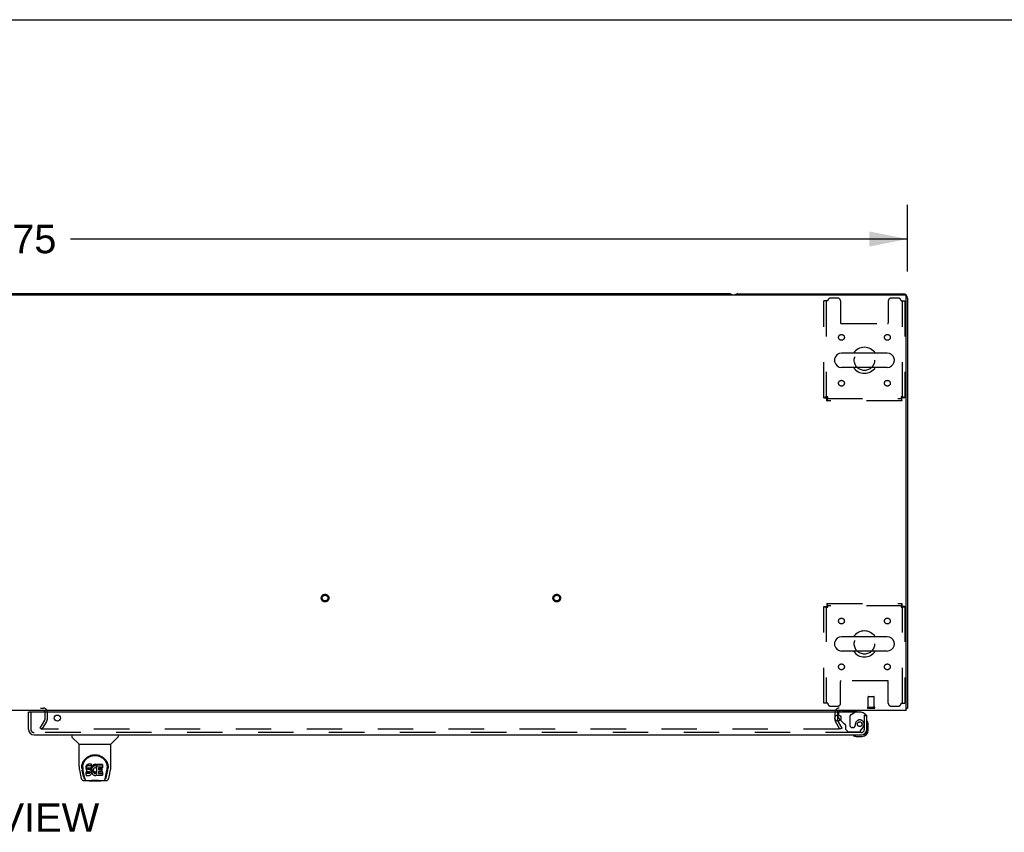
# Model space of a CAD drawing. Header units: inches. Extents: x 0 to 278, y 0 to 180.
# Tile 69 of 76: x 97 to 139, y 145 to 180. Entities that reach past the tile are written whole.
import ezdxf

# ---------------------------------------------------------------- set-up
doc = ezdxf.new("R2010")
doc.units = ezdxf.units.IN
doc.header["$LTSCALE"] = 15.310625
doc.header["$MEASUREMENT"] = 0
doc.linetypes.add('HIDDEN', pattern=[0.2, 0.1, -0.1])
doc.layers.get('0').update_dxf_attribs({"linetype": 'CONTINUOUS'})
for name, color, linetype in [('DEFAULT_2', 8, 'HIDDEN'), ('DIMENSIONS', 7, 'CONTINUOUS'), ('RIGHTHAND_DOOR_ASSEMBLY', 7, 'CONTINUOUS')]:
    doc.layers.add(name, color=color, linetype=linetype)
doc.styles.get("Standard").update_dxf_attribs({"font": 'arial.ttf'})
doc.dimstyles.new('DIMSTYLE_1', dxfattribs={"dimtxt": 1.228125, "dimasz": 1.6375, "dimexe": 0.09, "dimexo": 0.07, "dimgap": 0.0375, "dimtad": 0, "dimtih": 1, "dimtoh": 1, "dimzin": 4, "dimdsep": 46, "dimtxsty": 'Standard', "dimblk": '_FILLED', "dimblk1": '_FILLED', "dimblk2": '_FILLED', "dimcen": 0.09, "dimadec": 3, "dimazin": 1, "dimtfac": 1, "dimtdec": 3, "dimtofl": 0, "dimtmove": 0, "dimatfit": 3, "dimldrblk": '_FILLED', "dimfxl": 0, "dimtolj": 1, "dimtzin": 4, "dimarcsym": 0})

# ---------------------------------------------------------------- blocks, each defined once
blk = doc.blocks.new('_FILLED')
at = {"color": 0, "linetype": 'ByBlock'}
blk.add_solid([(0, 0), (-1, 0.2), (-1, -0.2)], dxfattribs=at)
blk = doc.blocks.new('*D1')
at = {"layer": 'DIMENSIONS', "color": 2, "linetype": 'Continuous'}
for p, q in [((57.253, 169.246), (57.253, 172.126)), ((135.003, 169.246), (135.003, 172.126)), ((57.253, 170.652), (93.368, 170.652)), ((135.003, 170.652), (98.888, 170.652))]:
    blk.add_line(p, q, dxfattribs=at)
at = {"layer": 'DIMENSIONS', "color": 2, "linetype": 'Continuous', "xscale": 1.6375, "yscale": 1.6375, "zscale": 1.6375, "rotation": 180}
blk.add_blockref('_FILLED', (57.253, 170.652), dxfattribs=at)
at = {"layer": 'DIMENSIONS', "color": 2, "linetype": 'Continuous', "xscale": 1.6375, "yscale": 1.6375, "zscale": 1.6375}
blk.add_blockref('_FILLED', (135.003, 170.652), dxfattribs=at)
at = {"layer": 'DIMENSIONS', "color": 2, "linetype": 'Continuous', "insert": (96.128, 171.266), "char_height": 1.2281, "width": 4.29159, "attachment_point": 2, "line_spacing_factor": 0.9}
blk.add_mtext('77.75', dxfattribs=at)

msp = doc.modelspace()

# ---------------------------------------------------------------- linework, layer by layer
at = {"color": 7, "linetype": 'Continuous'}
for p, q in [((0, 180.125), (278.375, 180.125)), ((127.314, 168.289), (96.317, 168.289)), ((131.862, 165.458), (131.862, 165.37)), ((134.137, 165.72), (132.162, 165.72)), ((134.437, 165.458), (134.437, 165.37)), ((134.137, 165.108), (132.162, 165.108)), ((134.137, 153.47), (132.162, 153.47)), ((131.862, 153.208), (131.862, 153.12)), ((134.437, 153.208), (134.437, 153.12)), ((134.137, 152.858), (132.162, 152.858)), ((134.951, 150.393), (135.003, 150.393)), ((134.963, 150.361), (134.951, 150.37))]:
    msp.add_line(p, q, dxfattribs=at)
at = {"color": 3, "linetype": 'Continuous'}
for p, q in [((127.692, 168.289), (134.814, 168.289)), ((57.365, 168.237), (134.891, 168.237)), ((134.951, 150.289), (134.951, 168.177)), ((135.003, 168.1), (135.003, 150.393)), ((134.951, 150.289), (57.305, 150.289)), ((97.774, 150.237), (97.774, 150.21))]:
    msp.add_line(p, q, dxfattribs=at)
for points in [[(134.963, 150.361), (134.964, 150.363), (134.966, 150.365), (134.969, 150.367), (134.971, 150.368), (134.974, 150.37), (134.977, 150.372), (134.98, 150.373), (134.986, 150.376)], [(134.986, 150.376), (134.989, 150.378), (134.991, 150.379), (134.994, 150.38), (134.996, 150.382), (134.998, 150.384), (135, 150.385), (135.001, 150.387), (135.002, 150.389), (135.003, 150.39), (135.003, 150.392), (135.003, 150.393)]]:
    msp.add_lwpolyline(points, dxfattribs=at)
at = {"color": 7, "linetype": 'Continuous'}
for centre, radius, start, end in [((127.314, 168.1), 0.189, 46.5797, 90), ((133.149, 165.414), 0.562, 32.9567, 147.0433), ((132.005, 165.458), 0.144, 164.3697, 180), ((132.005, 165.37), 0.144, 180, 195.6303), ((132.162, 165.414), 0.306, 90, 164.3697), ((132.162, 165.414), 0.306, 195.6303, 270), ((134.137, 165.414), 0.306, 15.6303, 90), ((134.137, 165.414), 0.306, 270, 344.3697), ((134.293, 165.458), 0.144, 0, 15.6303), ((134.293, 165.37), 0.144, 344.3697, 360), ((133.149, 165.414), 0.562, 212.956, 327.044), ((132.162, 153.164), 0.306, 90, 164.3697), ((133.149, 153.164), 0.562, 32.9567, 147.0433), ((134.137, 153.164), 0.306, 15.6303, 90), ((132.005, 153.208), 0.144, 164.3697, 180), ((132.005, 153.12), 0.144, 180, 195.6303), ((132.162, 153.164), 0.306, 195.6303, 270), ((134.137, 153.164), 0.306, 270, 344.3697), ((134.293, 153.208), 0.144, 0, 15.6303), ((134.293, 153.12), 0.144, 344.3697, 360), ((133.149, 153.164), 0.562, 212.956, 327.044)]:
    msp.add_arc(centre, radius, start, end, dxfattribs=at)
at = {"color": 3, "linetype": 'Continuous'}
for centre, radius, start, end in [((127.692, 168.1), 0.189, 90, 133.513), ((134.814, 168.1), 0.189, 0, 90), ((134.891, 168.177), 0.06, 0, 90), ((132.067, 150.204), 0.085, 90, 175.9511), ((134.814, 150.478), 0.189, 316.4873, 321.7194)]:
    msp.add_arc(centre, radius, start, end, dxfattribs=at)
at = {"layer": 'DEFAULT_2', "color": 8, "linetype": 'HIDDEN'}
for p, q in [((131.566, 167.976), (131.399, 167.976)), ((131.399, 163.798), (131.399, 167.976)), ((131.503, 167.976), (131.503, 163.798)), ((131.993, 168.101), (131.691, 168.101)), ((132.118, 167.976), (132.118, 167.031)), ((134.18, 167.976), (134.18, 167.031)), ((134.607, 168.101), (134.305, 168.101)), ((134.732, 167.976), (134.899, 167.976)), ((134.795, 163.798), (134.795, 167.976)), ((134.899, 167.976), (134.899, 163.798)), ((132.148, 167.001), (134.15, 167.001)), ((131.399, 163.798), (131.503, 163.798)), ((131.533, 163.768), (134.765, 163.768)), ((131.533, 163.664), (131.533, 163.768)), ((134.765, 163.664), (131.533, 163.664)), ((134.765, 163.664), (134.765, 163.768)), ((134.899, 163.798), (134.795, 163.798)), ((131.399, 154.78), (131.503, 154.78)), ((131.399, 150.601), (131.399, 154.78)), ((131.503, 154.78), (131.503, 150.601)), ((131.533, 154.914), (134.765, 154.914)), ((131.533, 154.914), (131.533, 154.81)), ((134.765, 154.81), (131.533, 154.81)), ((134.765, 154.914), (134.765, 154.81)), ((134.899, 154.78), (134.795, 154.78)), ((134.795, 150.601), (134.795, 154.78)), ((134.899, 154.78), (134.899, 150.601)), ((132.118, 150.601), (132.118, 151.546)), ((134.15, 151.576), (132.148, 151.576)), ((134.18, 150.601), (134.18, 151.546)), ((133.317, 150.436), (133.317, 150.883)), ((133.327, 150.893), (133.555, 150.893)), ((133.565, 150.436), (133.565, 150.883)), ((131.566, 150.601), (131.399, 150.601)), ((131.691, 150.476), (131.993, 150.476)), ((134.305, 150.476), (134.607, 150.476)), ((134.732, 150.601), (134.899, 150.601)), ((94.532, 150.393), (97.724, 150.393)), ((97.774, 150.21), (97.774, 149.885)), ((97.774, 150.204), (97.774, 149.885)), ((97.878, 150.239), (97.878, 149.885)), ((131.878, 150.204), (131.878, 149.885)), ((131.982, 150.204), (131.982, 149.885)), ((133.299, 150.436), (133.583, 150.436)), ((133.299, 150.393), (133.583, 150.393)), ((97.574, 149.528), (97.77, 149.868)), ((97.664, 149.476), (97.86, 149.816)), ((132.093, 149.476), (131.896, 149.816)), ((132.183, 149.528), (131.987, 149.868)), ((97.664, 149.476), (97.574, 149.528)), ((132.047, 149.476), (97.597, 149.476)), ((132.183, 149.528), (132.093, 149.476))]:
    msp.add_line(p, q, dxfattribs=at)
for points in [[(131.566, 163.831), (131.547, 163.829), (131.529, 163.826), (131.511, 163.824), (131.494, 163.822), (131.477, 163.819), (131.462, 163.817), (131.448, 163.814), (131.436, 163.812), (131.425, 163.81), (131.416, 163.807), (131.409, 163.805), (131.403, 163.803), (131.4, 163.8), (131.399, 163.798)], [(131.566, 163.831), (131.559, 163.829), (131.552, 163.826), (131.545, 163.824), (131.539, 163.822), (131.533, 163.819), (131.527, 163.817), (131.522, 163.814), (131.517, 163.812), (131.513, 163.81), (131.509, 163.807), (131.507, 163.805), (131.505, 163.803), (131.504, 163.8), (131.503, 163.798)], [(131.533, 163.768), (131.535, 163.768), (131.538, 163.77), (131.54, 163.771), (131.543, 163.774), (131.545, 163.778), (131.547, 163.782), (131.55, 163.786), (131.552, 163.792), (131.554, 163.797), (131.557, 163.804), (131.559, 163.81), (131.561, 163.817), (131.564, 163.824), (131.566, 163.831)], [(131.533, 163.664), (131.535, 163.665), (131.538, 163.668), (131.54, 163.673), (131.543, 163.68), (131.545, 163.69), (131.547, 163.7), (131.55, 163.713), (131.552, 163.727), (131.554, 163.742), (131.557, 163.758), (131.559, 163.776), (131.561, 163.794), (131.564, 163.812), (131.566, 163.831)], [(134.899, 163.798), (134.898, 163.8), (134.895, 163.803), (134.89, 163.805), (134.883, 163.807), (134.874, 163.81), (134.863, 163.812), (134.85, 163.814), (134.836, 163.817), (134.821, 163.819), (134.805, 163.822), (134.787, 163.824), (134.769, 163.826), (134.751, 163.829), (134.732, 163.831)], [(134.732, 163.831), (134.734, 163.824), (134.737, 163.817), (134.739, 163.81), (134.742, 163.804), (134.744, 163.797), (134.746, 163.792), (134.749, 163.786), (134.751, 163.782), (134.753, 163.778), (134.756, 163.774), (134.758, 163.771), (134.76, 163.77), (134.763, 163.768), (134.765, 163.768)], [(134.795, 163.798), (134.795, 163.8), (134.794, 163.803), (134.792, 163.805), (134.789, 163.807), (134.785, 163.81), (134.781, 163.812), (134.777, 163.814), (134.771, 163.817), (134.766, 163.819), (134.759, 163.822), (134.753, 163.824), (134.746, 163.826), (134.739, 163.829), (134.732, 163.831)], [(134.732, 163.831), (134.734, 163.812), (134.737, 163.794), (134.739, 163.776), (134.742, 163.758), (134.744, 163.742), (134.746, 163.727), (134.749, 163.713), (134.751, 163.7), (134.753, 163.69), (134.756, 163.68), (134.758, 163.673), (134.76, 163.668), (134.763, 163.665), (134.765, 163.664)], [(131.399, 154.78), (131.4, 154.778), (131.403, 154.775), (131.409, 154.773), (131.416, 154.771), (131.425, 154.768), (131.436, 154.766), (131.448, 154.763), (131.462, 154.761), (131.477, 154.759), (131.494, 154.756), (131.511, 154.754), (131.529, 154.752), (131.547, 154.749), (131.566, 154.747)], [(131.503, 154.78), (131.504, 154.778), (131.505, 154.775), (131.507, 154.773), (131.509, 154.771), (131.513, 154.768), (131.517, 154.766), (131.522, 154.763), (131.527, 154.761), (131.533, 154.759), (131.539, 154.756), (131.545, 154.754), (131.552, 154.752), (131.559, 154.749), (131.566, 154.747)], [(131.566, 154.747), (131.564, 154.766), (131.561, 154.784), (131.559, 154.802), (131.557, 154.819), (131.554, 154.836), (131.552, 154.851), (131.55, 154.865), (131.547, 154.878), (131.545, 154.888), (131.543, 154.897), (131.54, 154.905), (131.538, 154.91), (131.535, 154.913), (131.533, 154.914)], [(131.566, 154.747), (131.564, 154.754), (131.561, 154.761), (131.559, 154.768), (131.557, 154.774), (131.554, 154.78), (131.552, 154.786), (131.55, 154.792), (131.547, 154.796), (131.545, 154.8), (131.543, 154.804), (131.54, 154.806), (131.538, 154.808), (131.535, 154.81), (131.533, 154.81)], [(134.765, 154.914), (134.763, 154.913), (134.76, 154.91), (134.758, 154.905), (134.756, 154.897), (134.753, 154.888), (134.751, 154.878), (134.749, 154.865), (134.746, 154.851), (134.744, 154.836), (134.742, 154.819), (134.739, 154.802), (134.737, 154.784), (134.734, 154.766), (134.732, 154.747)], [(134.765, 154.81), (134.763, 154.81), (134.76, 154.808), (134.758, 154.806), (134.756, 154.804), (134.753, 154.8), (134.751, 154.796), (134.749, 154.792), (134.746, 154.786), (134.744, 154.78), (134.742, 154.774), (134.739, 154.768), (134.737, 154.761), (134.734, 154.754), (134.732, 154.747)], [(134.732, 154.747), (134.751, 154.749), (134.769, 154.752), (134.787, 154.754), (134.805, 154.756), (134.821, 154.759), (134.836, 154.761), (134.85, 154.763), (134.863, 154.766), (134.874, 154.768), (134.883, 154.771), (134.89, 154.773), (134.895, 154.775), (134.898, 154.778), (134.899, 154.78)], [(134.732, 154.747), (134.739, 154.749), (134.746, 154.752), (134.753, 154.754), (134.759, 154.756), (134.766, 154.759), (134.771, 154.761), (134.777, 154.763), (134.781, 154.766), (134.785, 154.768), (134.789, 154.771), (134.792, 154.773), (134.794, 154.775), (134.795, 154.778), (134.795, 154.78)], [(132.067, 149.494), (132.066, 149.492), (132.066, 149.49), (132.066, 149.488), (132.065, 149.486), (132.064, 149.485), (132.062, 149.483), (132.061, 149.482), (132.059, 149.48), (132.057, 149.479), (132.055, 149.478), (132.053, 149.477), (132.051, 149.477), (132.049, 149.477), (132.047, 149.476)], [(132.064, 149.502), (132.065, 149.5), (132.066, 149.498), (132.066, 149.496), (132.067, 149.494), (132.067, 149.494)]]:
    msp.add_lwpolyline(points, dxfattribs=at)
for centre, radius in [((132.16, 166.404), 0.125), ((134.139, 166.404), 0.125), ((133.149, 165.414), 0.438), ((132.16, 164.424), 0.125), ((134.139, 164.424), 0.125), ((109.871, 155.143), 0.164), ((109.871, 155.143), 0.124), ((119.871, 155.143), 0.164), ((119.871, 155.143), 0.124), ((132.16, 154.154), 0.125), ((134.139, 154.154), 0.125), ((133.149, 153.164), 0.438), ((132.16, 152.174), 0.125), ((134.139, 152.174), 0.125)]:
    msp.add_circle(centre, radius, dxfattribs=at)
for centre, radius, start, end in [((131.691, 167.976), 0.125, 90, 180), ((131.993, 167.976), 0.125, 0, 90), ((134.305, 167.976), 0.125, 90, 180), ((134.607, 167.976), 0.125, 0, 90), ((132.148, 167.031), 0.03, 180, 270), ((134.15, 167.031), 0.03, 270, 360), ((132.148, 151.546), 0.03, 90, 180), ((134.15, 151.546), 0.03, 0, 90), ((133.327, 150.883), 0.01, 90, 180), ((133.555, 150.883), 0.01, 0, 90), ((131.691, 150.601), 0.125, 180, 270), ((131.993, 150.601), 0.125, 270, 360), ((134.305, 150.601), 0.125, 180, 270), ((134.607, 150.601), 0.125, 270, 360), ((97.724, 150.239), 0.154, 0, 90), ((97.724, 150.239), 0.05, 0, 90), ((132.067, 150.204), 0.189, 90, 180), ((132.067, 150.204), 0.085, 175.9511, 180), ((133.299, 150.414), 0.0215, 90, 270), ((133.583, 150.414), 0.0215, 270, 90), ((97.741, 149.885), 0.033, 330, 360), ((97.741, 149.885), 0.137, 330, 360), ((132.015, 149.885), 0.137, 180, 210), ((132.015, 149.885), 0.033, 180, 210)]:
    msp.add_arc(centre, radius, start, end, dxfattribs=at)
at = {"layer": 'RIGHTHAND_DOOR_ASSEMBLY', "color": 7, "linetype": 'Continuous'}
for p, q in [((97.086, 150.21), (97.066, 150.21)), ((132.024, 150.009), (132.024, 150.091)), ((132.742, 150.21), (132.811, 150.25)), ((132.811, 150.289), (132.811, 150.25)), ((133.22, 150.085), (133.253, 150.085)), ((132.11, 149.882), (132.053, 149.939)), ((133.313, 149.69), (133.31, 149.728)), ((133.313, 149.434), (133.313, 149.69)), ((98.937, 149.231), (98.937, 149.169)), ((100.945, 149.231), (100.945, 149.169)), ((132.756, 149.174), (132.794, 149.171)), ((132.794, 149.171), (133.05, 149.171)), ((133.007, 149.231), (133.05, 149.231)), ((99.246, 148.843), (98.948, 149.141)), ((99.252, 148.837), (100.63, 148.837)), ((99.252, 147.865), (99.252, 148.837)), ((100.63, 147.866), (100.63, 148.837)), ((100.635, 148.843), (100.933, 149.141)), ((99.377, 147.897), (99.376, 147.833)), ((99.561, 147.892), (99.556, 147.869)), ((99.571, 147.915), (99.561, 147.892)), ((99.561, 147.825), (99.561, 147.892)), ((99.584, 147.934), (99.571, 147.915)), ((99.571, 147.848), (99.571, 147.915)), ((99.593, 147.942), (99.584, 147.934)), ((99.584, 147.868), (99.584, 147.934)), ((99.603, 147.949), (99.593, 147.942)), ((99.593, 147.876), (99.593, 147.942)), ((99.624, 147.959), (99.603, 147.949)), ((99.603, 147.882), (99.603, 147.949)), ((99.624, 147.892), (99.603, 147.882)), ((99.648, 147.966), (99.624, 147.959)), ((99.624, 147.892), (99.624, 147.959)), ((99.648, 147.899), (99.624, 147.892)), ((99.787, 147.966), (99.648, 147.966)), ((99.648, 147.899), (99.648, 147.966)), ((99.787, 147.899), (99.648, 147.899)), ((99.789, 147.923), (99.787, 147.966)), ((99.787, 147.899), (99.787, 147.966)), ((99.789, 147.856), (99.787, 147.899)), ((99.789, 147.856), (99.789, 147.923)), ((99.834, 147.904), (99.821, 147.885)), ((99.848, 147.92), (99.834, 147.904)), ((99.834, 147.837), (99.834, 147.904)), ((99.865, 147.936), (99.848, 147.92)), ((99.848, 147.854), (99.848, 147.92)), ((99.883, 147.949), (99.865, 147.936)), ((99.865, 147.869), (99.865, 147.936)), ((99.903, 147.957), (99.883, 147.949)), ((99.883, 147.882), (99.883, 147.949)), ((99.903, 147.891), (99.883, 147.882)), ((99.925, 147.962), (99.903, 147.957)), ((99.903, 147.891), (99.903, 147.957)), ((99.925, 147.896), (99.903, 147.891)), ((99.947, 147.965), (99.925, 147.962)), ((99.925, 147.896), (99.925, 147.962)), ((99.947, 147.898), (99.925, 147.896)), ((99.947, 147.965), (99.97, 147.964)), ((99.947, 147.898), (99.947, 147.965)), ((99.97, 147.897), (99.947, 147.898)), ((99.981, 147.962), (99.97, 147.964)), ((99.97, 147.897), (99.97, 147.964)), ((99.981, 147.896), (99.97, 147.897)), ((99.992, 147.959), (99.981, 147.962)), ((99.981, 147.896), (99.981, 147.962)), ((99.992, 147.892), (99.981, 147.896)), ((100.01, 147.947), (99.992, 147.959)), ((99.992, 147.892), (99.992, 147.959)), ((100.01, 147.88), (99.992, 147.892)), ((100.01, 147.947), (100.01, 147.88)), ((100.012, 147.943), (100.012, 147.88)), ((100.02, 147.964), (100.257, 147.964)), ((100.02, 147.572), (100.02, 147.964)), ((100.02, 147.897), (100.257, 147.897)), ((100.262, 147.959), (100.262, 147.818)), ((100.504, 147.897), (100.505, 147.833)), ((99.267, 147.722), (99.332, 147.417)), ((99.37, 147.811), (99.37, 147.81)), ((99.439, 147.445), (99.386, 147.715)), ((99.414, 147.824), (99.414, 147.8)), ((99.423, 147.702), (99.48, 147.41)), ((99.556, 147.869), (99.555, 147.845)), ((99.555, 147.778), (99.555, 147.845)), ((99.556, 147.802), (99.555, 147.778)), ((99.555, 147.778), (99.555, 147.754)), ((99.555, 147.754), (99.559, 147.731)), ((99.556, 147.802), (99.556, 147.869)), ((99.561, 147.825), (99.556, 147.802)), ((99.557, 147.493), (99.557, 147.634)), ((99.559, 147.731), (99.568, 147.709)), ((99.571, 147.848), (99.561, 147.825)), ((99.621, 147.572), (99.561, 147.572)), ((99.621, 147.639), (99.562, 147.639)), ((99.562, 147.572), (99.562, 147.639)), ((99.562, 147.488), (99.706, 147.488)), ((99.568, 147.709), (99.58, 147.689)), ((99.584, 147.868), (99.571, 147.848)), ((99.58, 147.689), (99.597, 147.671)), ((99.593, 147.876), (99.584, 147.868)), ((99.603, 147.882), (99.593, 147.876)), ((99.597, 147.671), (99.617, 147.658)), ((99.617, 147.658), (99.628, 147.654)), ((99.682, 147.64), (99.621, 147.639)), ((99.621, 147.572), (99.621, 147.639)), ((99.682, 147.573), (99.621, 147.572)), ((99.626, 147.782), (99.628, 147.797)), ((99.626, 147.759), (99.626, 147.782)), ((99.626, 147.767), (99.626, 147.782)), ((99.626, 147.759), (99.626, 147.767)), ((99.629, 147.752), (99.626, 147.759)), ((99.628, 147.797), (99.631, 147.803)), ((99.628, 147.654), (99.639, 147.652)), ((99.629, 147.752), (99.629, 147.797)), ((99.633, 147.746), (99.629, 147.752)), ((99.631, 147.803), (99.637, 147.808)), ((99.633, 147.746), (99.633, 147.805)), ((99.639, 147.742), (99.633, 147.746)), ((99.637, 147.808), (99.652, 147.813)), ((99.639, 147.808), (99.639, 147.809)), ((99.654, 147.804), (99.639, 147.808)), ((99.639, 147.742), (99.639, 147.808)), ((99.654, 147.738), (99.639, 147.742)), ((99.639, 147.652), (99.687, 147.651)), ((99.652, 147.813), (99.666, 147.814)), ((99.678, 147.805), (99.654, 147.804)), ((99.654, 147.738), (99.654, 147.804)), ((99.678, 147.738), (99.654, 147.738)), ((99.666, 147.814), (99.779, 147.814)), ((99.702, 147.804), (99.678, 147.805)), ((99.678, 147.738), (99.678, 147.805)), ((99.702, 147.737), (99.678, 147.738)), ((99.697, 147.641), (99.682, 147.64)), ((99.682, 147.573), (99.682, 147.64)), ((99.697, 147.574), (99.682, 147.573)), ((99.687, 147.651), (99.694, 147.651)), ((99.694, 147.651), (99.701, 147.648)), ((99.703, 147.644), (99.697, 147.641)), ((99.697, 147.574), (99.697, 147.641)), ((99.703, 147.577), (99.697, 147.574)), ((99.701, 147.648), (99.707, 147.644)), ((99.725, 147.799), (99.702, 147.804)), ((99.702, 147.737), (99.702, 147.804)), ((99.725, 147.732), (99.702, 147.737)), ((99.705, 147.646), (99.703, 147.644)), ((99.703, 147.577), (99.703, 147.644)), ((99.709, 147.583), (99.703, 147.577)), ((99.706, 147.488), (99.718, 147.489)), ((99.707, 147.644), (99.712, 147.638)), ((99.709, 147.583), (99.709, 147.642)), ((99.718, 147.595), (99.709, 147.583)), ((99.712, 147.638), (99.719, 147.624)), ((99.718, 147.595), (99.718, 147.626)), ((99.721, 147.602), (99.718, 147.595)), ((99.718, 147.489), (99.729, 147.493)), ((99.719, 147.624), (99.721, 147.609)), ((99.721, 147.602), (99.721, 147.614)), ((99.721, 147.609), (99.721, 147.602)), ((99.736, 147.794), (99.725, 147.799)), ((99.725, 147.732), (99.725, 147.799)), ((99.736, 147.727), (99.725, 147.732)), ((99.729, 147.493), (99.749, 147.507)), ((99.746, 147.787), (99.736, 147.794)), ((99.736, 147.727), (99.736, 147.794)), ((99.746, 147.72), (99.736, 147.727)), ((99.763, 147.77), (99.746, 147.787)), ((99.746, 147.72), (99.746, 147.787)), ((99.763, 147.703), (99.746, 147.72)), ((99.749, 147.507), (99.766, 147.524)), ((99.776, 147.75), (99.763, 147.77)), ((99.763, 147.703), (99.763, 147.77)), ((99.776, 147.683), (99.763, 147.703)), ((99.766, 147.524), (99.773, 147.534)), ((99.773, 147.534), (99.778, 147.545)), ((99.786, 147.728), (99.776, 147.75)), ((99.776, 147.683), (99.776, 147.75)), ((99.786, 147.661), (99.776, 147.683)), ((99.778, 147.545), (99.787, 147.567)), ((99.779, 147.814), (99.785, 147.814)), ((99.785, 147.814), (99.787, 147.82)), ((99.787, 147.724), (99.786, 147.728)), ((99.786, 147.661), (99.786, 147.728)), ((99.792, 147.638), (99.786, 147.661)), ((99.787, 147.82), (99.788, 147.833)), ((99.791, 147.802), (99.787, 147.758)), ((99.787, 147.691), (99.787, 147.758)), ((99.791, 147.735), (99.787, 147.691)), ((99.787, 147.691), (99.788, 147.669)), ((99.787, 147.567), (99.793, 147.59)), ((99.788, 147.833), (99.789, 147.856)), ((99.788, 147.669), (99.791, 147.646)), ((99.795, 147.824), (99.791, 147.802)), ((99.791, 147.735), (99.791, 147.802)), ((99.795, 147.757), (99.791, 147.735)), ((99.791, 147.646), (99.795, 147.625)), ((99.794, 147.614), (99.792, 147.638)), ((99.793, 147.59), (99.794, 147.614)), ((99.794, 147.614), (99.794, 147.629)), ((99.802, 147.845), (99.795, 147.824)), ((99.795, 147.757), (99.795, 147.824)), ((99.802, 147.779), (99.795, 147.757)), ((99.795, 147.625), (99.802, 147.604)), ((99.81, 147.866), (99.802, 147.845)), ((99.802, 147.779), (99.802, 147.845)), ((99.81, 147.799), (99.802, 147.779)), ((99.802, 147.604), (99.824, 147.564)), ((99.821, 147.885), (99.81, 147.866)), ((99.81, 147.799), (99.81, 147.866)), ((99.821, 147.819), (99.81, 147.799)), ((99.821, 147.819), (99.821, 147.885)), ((99.834, 147.837), (99.821, 147.819)), ((99.824, 147.564), (99.836, 147.546)), ((99.848, 147.854), (99.834, 147.837)), ((99.836, 147.546), (99.851, 147.529)), ((99.865, 147.869), (99.848, 147.854)), ((99.851, 147.529), (99.867, 147.514)), ((99.857, 147.706), (99.856, 147.68)), ((99.856, 147.68), (99.857, 147.666)), ((99.86, 147.733), (99.857, 147.706)), ((99.857, 147.666), (99.857, 147.706)), ((99.857, 147.666), (99.861, 147.654)), ((99.859, 147.726), (99.861, 147.72)), ((99.864, 147.746), (99.86, 147.733)), ((99.861, 147.72), (99.871, 147.696)), ((99.861, 147.654), (99.861, 147.72)), ((99.861, 147.654), (99.871, 147.629)), ((99.87, 147.758), (99.864, 147.746)), ((99.883, 147.882), (99.865, 147.869)), ((99.867, 147.514), (99.885, 147.5)), ((99.884, 147.781), (99.87, 147.758)), ((99.871, 147.696), (99.884, 147.672)), ((99.871, 147.629), (99.871, 147.696)), ((99.871, 147.629), (99.884, 147.606)), ((99.892, 147.791), (99.884, 147.781)), ((99.884, 147.672), (99.893, 147.662)), ((99.884, 147.606), (99.884, 147.672)), ((99.884, 147.606), (99.893, 147.596)), ((99.885, 147.5), (99.895, 147.495)), ((99.903, 147.799), (99.892, 147.791)), ((99.893, 147.662), (99.903, 147.653)), ((99.893, 147.596), (99.893, 147.662)), ((99.893, 147.596), (99.903, 147.587)), ((99.895, 147.495), (99.905, 147.492)), ((99.928, 147.809), (99.903, 147.799)), ((99.903, 147.653), (99.914, 147.646)), ((99.903, 147.587), (99.903, 147.653)), ((99.903, 147.587), (99.914, 147.579)), ((99.905, 147.492), (99.927, 147.486)), ((99.914, 147.646), (99.926, 147.641)), ((99.914, 147.579), (99.914, 147.646)), ((99.914, 147.579), (99.926, 147.574)), ((99.926, 147.641), (99.94, 147.639)), ((99.926, 147.574), (99.926, 147.641)), ((99.926, 147.574), (99.94, 147.572)), ((99.927, 147.486), (99.949, 147.484)), ((99.941, 147.813), (99.928, 147.809)), ((99.94, 147.639), (99.953, 147.638)), ((99.94, 147.572), (99.94, 147.639)), ((99.94, 147.572), (99.953, 147.572)), ((99.954, 147.812), (99.941, 147.813)), ((99.949, 147.484), (99.971, 147.487)), ((99.953, 147.638), (99.966, 147.64)), ((99.953, 147.572), (99.953, 147.638)), ((99.953, 147.572), (99.966, 147.574)), ((99.967, 147.809), (99.954, 147.812)), ((99.966, 147.64), (99.979, 147.644)), ((99.966, 147.574), (99.966, 147.64)), ((99.966, 147.574), (99.979, 147.578)), ((99.979, 147.804), (99.967, 147.809)), ((99.971, 147.487), (99.993, 147.493)), ((99.979, 147.644), (99.991, 147.65)), ((99.979, 147.578), (99.979, 147.644)), ((99.979, 147.578), (99.991, 147.583)), ((100.012, 147.875), (99.985, 147.807)), ((99.991, 147.65), (100.002, 147.657)), ((99.991, 147.583), (99.991, 147.65)), ((99.991, 147.583), (100.002, 147.591)), ((99.993, 147.493), (100.012, 147.505)), ((100.002, 147.657), (100.002, 147.591)), ((100.009, 147.656), (100.02, 147.639)), ((100.009, 147.589), (100.02, 147.572)), ((100.022, 147.505), (100.012, 147.505)), ((100.012, 147.505), (100.012, 147.505)), ((100.022, 147.492), (100.022, 147.505)), ((100.258, 147.488), (100.027, 147.488)), ((100.091, 147.809), (100.091, 147.742)), ((100.092, 147.651), (100.092, 147.573)), ((100.257, 147.814), (100.095, 147.814)), ((100.095, 147.804), (100.226, 147.804)), ((100.095, 147.737), (100.226, 147.737)), ((100.226, 147.655), (100.096, 147.655)), ((100.096, 147.636), (100.258, 147.636)), ((100.096, 147.569), (100.258, 147.569)), ((100.231, 147.8), (100.231, 147.66)), ((100.262, 147.631), (100.262, 147.492)), ((100.401, 147.41), (100.458, 147.699)), ((100.442, 147.445), (100.495, 147.715)), ((100.458, 147.699), (100.459, 147.703)), ((100.512, 147.81), (100.512, 147.811)), ((100.549, 147.417), (100.614, 147.722)), ((99.456, 147.262), (99.683, 147.262)), ((99.49, 147.341), (99.498, 147.341)), ((99.496, 147.345), (99.5, 147.336)), ((99.5, 147.335), (99.5, 147.336)), ((99.542, 147.262), (99.536, 147.262)), ((99.542, 147.262), (99.541, 147.262)), ((99.702, 147.243), (99.682, 147.263)), ((100.179, 147.243), (99.702, 147.243)), ((100.179, 147.243), (100.199, 147.263)), ((100.199, 147.262), (100.425, 147.262)), ((100.34, 147.262), (100.339, 147.262)), ((100.381, 147.335), (100.382, 147.336)), ((100.382, 147.336), (100.385, 147.345)), ((100.384, 147.341), (100.391, 147.341))]:
    msp.add_line(p, q, dxfattribs=at)
at = {"layer": 'RIGHTHAND_DOOR_ASSEMBLY', "color": 3, "linetype": 'Continuous'}
for p, q in [((97.066, 149.477), (97.066, 150.21)), ((133.003, 150.21), (97.086, 150.21)), ((133.253, 149.477), (133.253, 150.085)), ((97.312, 149.231), (133.007, 149.231))]:
    msp.add_line(p, q, dxfattribs=at)
at = {"layer": 'RIGHTHAND_DOOR_ASSEMBLY', "color": 8, "linetype": 'HIDDEN'}
for p, q in [((97.17, 150.21), (97.17, 149.477)), ((132.024, 150.091), (132.024, 150.132)), ((132.181, 150.289), (132.811, 150.289)), ((132.523, 150.025), (132.523, 149.646)), ((132.573, 150.112), (132.742, 150.21)), ((133.149, 150.085), (133.22, 150.085)), ((133.149, 149.477), (133.149, 150.085)), ((132.273, 149.719), (132.11, 149.882)), ((132.331, 149.661), (132.331, 149.482)), ((132.752, 149.646), (132.752, 149.635)), ((133.007, 149.335), (97.312, 149.335)), ((132.331, 149.482), (132.457, 149.356)), ((132.909, 149.356), (132.457, 149.356)), ((132.654, 149.548), (132.621, 149.548)), ((132.973, 149.39), (133.075, 149.534))]:
    msp.add_line(p, q, dxfattribs=at)
at = {"layer": 'RIGHTHAND_DOOR_ASSEMBLY', "color": 7, "linetype": 'Continuous'}
for points in [[(99.37, 147.823), (99.372, 147.865), (99.379, 147.914), (99.39, 147.961), (99.404, 148.006), (99.421, 148.047), (99.441, 148.087), (99.464, 148.124), (99.488, 148.159), (99.516, 148.191), (99.545, 148.222), (99.577, 148.25), (99.61, 148.276), (99.646, 148.299), (99.684, 148.32), (99.723, 148.338), (99.765, 148.353), (99.807, 148.365), (99.851, 148.374), (99.896, 148.379), (99.941, 148.381), (99.986, 148.379), (100.031, 148.374), (100.075, 148.365), (100.117, 148.353), (100.159, 148.338), (100.198, 148.32), (100.236, 148.299), (100.272, 148.275), (100.305, 148.25), (100.337, 148.221), (100.366, 148.191), (100.393, 148.158), (100.418, 148.123), (100.441, 148.086), (100.46, 148.047), (100.477, 148.005), (100.491, 147.96), (100.502, 147.914), (100.509, 147.864), (100.511, 147.823)], [(99.414, 147.824), (99.414, 147.844), (99.416, 147.868), (99.418, 147.892), (99.422, 147.916), (99.427, 147.939), (99.432, 147.962), (99.439, 147.985), (99.447, 148.007), (99.455, 148.029), (99.465, 148.05), (99.475, 148.07), (99.486, 148.09), (99.497, 148.109), (99.51, 148.127), (99.522, 148.144), (99.536, 148.161), (99.549, 148.176), (99.563, 148.191), (99.578, 148.205), (99.592, 148.219), (99.607, 148.232), (99.623, 148.244), (99.638, 148.255), (99.654, 148.265), (99.669, 148.275), (99.685, 148.284), (99.701, 148.293), (99.717, 148.301), (99.733, 148.308), (99.749, 148.314), (99.765, 148.32), (99.781, 148.326), (99.796, 148.33), (99.812, 148.335), (99.828, 148.338), (99.844, 148.342), (99.86, 148.344), (99.876, 148.347), (99.892, 148.348), (99.908, 148.349), (99.924, 148.35), (99.94, 148.35), (99.956, 148.35), (99.972, 148.35), (99.988, 148.348), (100.004, 148.347), (100.02, 148.344), (100.036, 148.342), (100.052, 148.339), (100.068, 148.335), (100.083, 148.331), (100.099, 148.326), (100.115, 148.321), (100.131, 148.315), (100.148, 148.308), (100.164, 148.301), (100.179, 148.293), (100.195, 148.285), (100.211, 148.276), (100.227, 148.266), (100.242, 148.255), (100.258, 148.244), (100.273, 148.232), (100.288, 148.22), (100.303, 148.206), (100.317, 148.192), (100.332, 148.177), (100.345, 148.161), (100.359, 148.144), (100.371, 148.127), (100.384, 148.109), (100.395, 148.09), (100.406, 148.07), (100.416, 148.05), (100.426, 148.029), (100.434, 148.008), (100.442, 147.985), (100.449, 147.963), (100.455, 147.94), (100.459, 147.916), (100.463, 147.892), (100.466, 147.868), (100.467, 147.844), (100.468, 147.824)], [(99.252, 147.865), (99.252, 147.833), (99.256, 147.793), (99.261, 147.753), (99.267, 147.722)], [(99.37, 147.811), (99.37, 147.815), (99.37, 147.823)], [(99.414, 147.8), (99.414, 147.784), (99.416, 147.756), (99.419, 147.728), (99.423, 147.702)], [(99.561, 147.639), (99.561, 147.639), (99.561, 147.639), (99.56, 147.639), (99.56, 147.638), (99.559, 147.638), (99.559, 147.638), (99.559, 147.638), (99.558, 147.637), (99.558, 147.637), (99.558, 147.636), (99.557, 147.636), (99.557, 147.635), (99.557, 147.635), (99.557, 147.634)], [(99.561, 147.572), (99.561, 147.572), (99.561, 147.572), (99.56, 147.572), (99.56, 147.572), (99.559, 147.571), (99.559, 147.571), (99.559, 147.571), (99.558, 147.57), (99.558, 147.57), (99.558, 147.57), (99.557, 147.569), (99.557, 147.569), (99.557, 147.568), (99.557, 147.567)], [(100.459, 147.703), (100.459, 147.706), (100.46, 147.709), (100.46, 147.712), (100.461, 147.715), (100.461, 147.719), (100.462, 147.722), (100.462, 147.725), (100.463, 147.729), (100.463, 147.732), (100.464, 147.736), (100.464, 147.74), (100.465, 147.744), (100.465, 147.748), (100.465, 147.752), (100.466, 147.756), (100.466, 147.76), (100.466, 147.764), (100.467, 147.769), (100.467, 147.774), (100.467, 147.778), (100.467, 147.783), (100.467, 147.788), (100.468, 147.793), (100.468, 147.798), (100.468, 147.824)], [(100.511, 147.823), (100.511, 147.816), (100.512, 147.811)], [(100.614, 147.722), (100.62, 147.752), (100.626, 147.792), (100.629, 147.832), (100.63, 147.866)], [(99.332, 147.417), (99.335, 147.404), (99.34, 147.385), (99.345, 147.369), (99.35, 147.354), (99.355, 147.34), (99.361, 147.328), (99.368, 147.316), (99.375, 147.306), (99.383, 147.296), (99.392, 147.287), (99.403, 147.279), (99.414, 147.273), (99.426, 147.267), (99.439, 147.264), (99.453, 147.263), (99.456, 147.262)], [(99.48, 147.41), (99.483, 147.398), (99.486, 147.384), (99.489, 147.371), (99.492, 147.358), (99.496, 147.345)], [(99.5, 147.335), (99.505, 147.323), (99.511, 147.31), (99.518, 147.299), (99.524, 147.29), (99.532, 147.282), (99.54, 147.275), (99.549, 147.269), (99.559, 147.265), (99.569, 147.263), (99.576, 147.262)], [(99.657, 147.262), (99.678, 147.263), (99.7, 147.265), (99.723, 147.267), (99.748, 147.269), (99.774, 147.272), (99.8, 147.275), (99.828, 147.278), (99.856, 147.28), (99.885, 147.282), (99.914, 147.283), (99.943, 147.283), (99.972, 147.283), (100.001, 147.282), (100.03, 147.28), (100.058, 147.278), (100.085, 147.275), (100.111, 147.272), (100.136, 147.269), (100.16, 147.267), (100.183, 147.264), (100.204, 147.263), (100.224, 147.262)], [(99.657, 147.262), (99.679, 147.263), (99.706, 147.265), (99.733, 147.267), (99.79, 147.273)], [(99.79, 147.273), (99.82, 147.276), (99.849, 147.278), (99.879, 147.28), (99.91, 147.281), (99.94, 147.281), (99.971, 147.281), (100.001, 147.28), (100.031, 147.278), (100.061, 147.276), (100.09, 147.273), (100.148, 147.267)], [(100.148, 147.267), (100.175, 147.265), (100.202, 147.263), (100.224, 147.262)], [(100.305, 147.262), (100.313, 147.263), (100.323, 147.265), (100.332, 147.269), (100.341, 147.275), (100.349, 147.282), (100.357, 147.29), (100.363, 147.299), (100.37, 147.31), (100.376, 147.322), (100.381, 147.335)], [(100.385, 147.345), (100.389, 147.358), (100.392, 147.371), (100.396, 147.384), (100.399, 147.398), (100.401, 147.41)], [(100.425, 147.262), (100.428, 147.263), (100.441, 147.264), (100.454, 147.267), (100.467, 147.272), (100.478, 147.279), (100.488, 147.287), (100.498, 147.296), (100.506, 147.305), (100.513, 147.316), (100.52, 147.327), (100.526, 147.34), (100.531, 147.353), (100.537, 147.369), (100.542, 147.385), (100.546, 147.404), (100.549, 147.417)]]:
    msp.add_lwpolyline(points, dxfattribs=at)
at = {"layer": 'RIGHTHAND_DOOR_ASSEMBLY', "color": 3, "linetype": 'Continuous'}
for centre in [(98.316, 149.96), (132.003, 149.96)]:
    msp.add_circle(centre, 0.133, dxfattribs=at)
at = {"layer": 'RIGHTHAND_DOOR_ASSEMBLY', "color": 8, "linetype": 'HIDDEN'}
msp.add_circle((132.949, 149.698), 0.101, dxfattribs=at)
at = {"layer": 'RIGHTHAND_DOOR_ASSEMBLY', "color": 3, "linetype": 'Continuous'}
for centre, radius, start, end in [((97.086, 150.19), 0.02, 90, 180), ((133.003, 149.96), 0.25, 0, 90), ((97.312, 149.477), 0.246, 180, 270), ((133.007, 149.477), 0.246, 270, 360)]:
    msp.add_arc(centre, radius, start, end, dxfattribs=at)
at = {"layer": 'RIGHTHAND_DOOR_ASSEMBLY', "color": 8, "linetype": 'HIDDEN'}
for centre, radius, start, end in [((132.181, 150.132), 0.157, 150.1697, 180), ((132.623, 150.025), 0.1, 120.092, 180), ((132.343, 149.79), 0.1, 225, 248.3904), ((132.292, 149.661), 0.039, 0, 68.3904), ((132.621, 149.646), 0.098, 180, 270), ((132.654, 149.646), 0.098, 270, 360), ((133.145, 149.635), 0.393, 162.0702, 178.3401), ((132.949, 149.698), 0.187, 343.1561, 162.1518), ((132.759, 149.756), 0.386, 324.9, 343.1561), ((97.312, 149.477), 0.142, 180, 270), ((132.909, 149.435), 0.079, 270, 324.9), ((133.007, 149.477), 0.142, 270, 360)]:
    msp.add_arc(centre, radius, start, end, dxfattribs=at)
at = {"layer": 'RIGHTHAND_DOOR_ASSEMBLY', "color": 7, "linetype": 'Continuous'}
for centre, radius, start, end in [((132.181, 150.132), 0.157, 90, 150.1697), ((132.124, 150.009), 0.1, 180, 225), ((133.268, 149.811), 0.015, 96.3796, 180), ((133.265, 149.811), 0.015, 30.8899, 83.6204), ((133.063, 149.69), 0.25, 0, 30.8899), ((98.976, 149.169), 0.0394, 180, 225), ((100.905, 149.169), 0.0394, 315, 360), ((132.673, 149.216), 0.015, 90, 173.6204), ((132.673, 149.219), 0.015, 186.3796, 239.1101), ((132.794, 149.421), 0.25, 239.1101, 270), ((133.05, 149.434), 0.263, 270, 360), ((133.05, 149.434), 0.203, 270, 360), ((99.26, 148.857), 0.0197, 225, 262.5), ((100.621, 148.857), 0.0197, 277.5, 315)]:
    msp.add_arc(centre, radius, start, end, dxfattribs=at)
for centre, major_axis, ratio, start_param, end_param in [((99.941, 147.823), (0, 0.565), 0.999848, 1.137008, 1.76365), ((100.007, 147.943), (0, 0.00448), 1, -1.566905, -0.665444), ((100.257, 147.959), (0.00448, 0), 1, 0, 1.570796), ((100.257, 147.893), (0.00448, 0), 1, 0, 1.570796), ((99.941, 147.823), (0, 0.565), 0.999848, 4.519536, 5.145564), ((99.562, 147.493), (0, 0.00483), 1, -4.712389, -3.141593), ((99.981, 147.808), (0, 0.00448), 1, -3.557718, -1.937287), ((100.005, 147.654), (0, 0.00448), 1, 0, 0.651783), ((100.005, 147.587), (0.00448, 0), 1, 0.594971, 2.222579), ((100.005, 147.654), (0.00448, 0), 1, 0.594971, 1.570796), ((100.007, 147.877), (0.00448, 0), 1, 0.003842, 0.905353), ((100.027, 147.492), (0.00448, 0), 1, -3.141593, -1.570796), ((100.095, 147.809), (0.00448, 0), 1, 1.570796, 3.141593), ((100.095, 147.809), (0, 0.00448), 1, 1.96475, 3.141593), ((100.095, 147.742), (0.00448, 0), 1, -3.141593, -1.570796), ((100.096, 147.651), (0.00448, 0), 1, 1.570796, 3.141593), ((100.096, 147.64), (0.00448, 0), 1, -3.141593, -1.570796), ((100.096, 147.573), (0.00448, 0), 1, -3.141593, -1.570796), ((100.226, 147.8), (0.00448, 0), 1, 0, 1.570796), ((100.226, 147.733), (0.00448, 0), 1, 0, 1.570796), ((100.226, 147.66), (0.00448, 0), 1, -1.570796, 0), ((100.257, 147.818), (0.00448, 0), 1, -1.570796, 0), ((100.258, 147.631), (0.00448, 0), 1, 0, 1.570796), ((100.258, 147.564), (0.00448, 0), 1, 0, 1.570796), ((100.258, 147.492), (0.00448, 0), 1, -1.570796, 0), ((99.497, 147.696), (0.007, 0.354), 0.213027, -3.923008, -3.13761), ((100.384, 147.696), (-0.007, 0.354), 0.213027, -3.145575, -2.360177)]:
    msp.add_ellipse(centre, major_axis=major_axis, ratio=ratio, start_param=start_param, end_param=end_param, dxfattribs=at)

# ---------------------------------------------------------------- texts
at = {"layer": 'DIMENSIONS', "color": 2, "linetype": 'Continuous', "insert": (95.929, 146.277), "char_height": 1.2281, "width": 8.3686, "attachment_point": 2, "line_spacing_factor": 0.9}
msp.add_mtext('TOP VIEW', dxfattribs=at)

# ---------------------------------------------------------------- dimensions: what is measured, and where the dimension line sits
at = {"layer": 'DIMENSIONS', "color": 2, "linetype": 'Continuous'}
dim = msp.add_linear_dim(base=(57.253, 170.652), p1=(135.003, 172.196), p2=(57.253, 172.196), angle=180, dimstyle='DIMSTYLE_1', dxfattribs=at)
dim.commit()
dim.dimension.update_dxf_attribs({"geometry": '*D1', "text_midpoint": (96.132, 170.636), "dimtype": 160})

doc.saveas('drawing.dxf')
